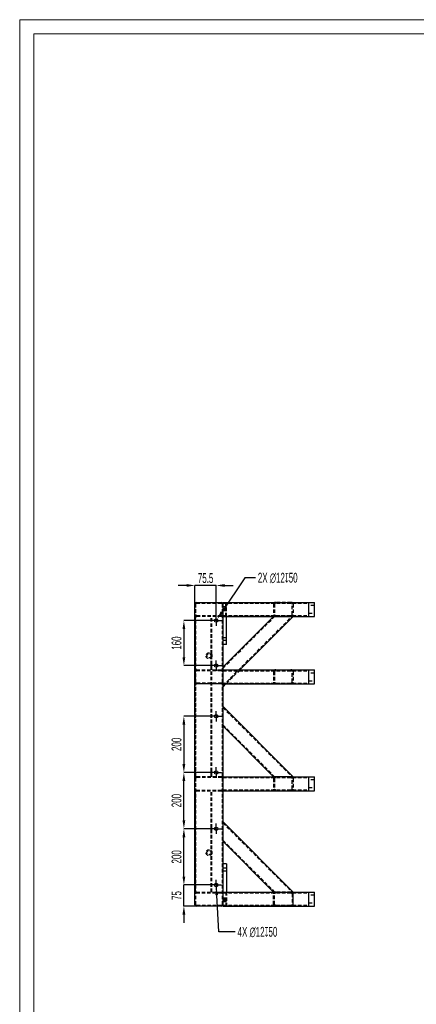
# Model space of a CAD drawing. Header units: millimetres. Extents: x -17 to 841, y -9 to 594.
# Tile 5 of 15: x 0 to 141, y 244 to 594. Entities that reach past the tile are written whole.
import ezdxf

# ---------------------------------------------------------------- set-up
doc = ezdxf.new("R2010")
doc.units = ezdxf.units.MM
doc.header["$PDSIZE"] = -1
doc.linetypes.add('CENTERX2', pattern=[20.32, 12.7, -2.54, 2.54, -2.54])
doc.linetypes.add('HIDDEN', pattern=[1.905, 1.27, -0.635])
for name, color, linetype in [('COTES', 1, 'Continuous'), ('TRAIT-MIXTES', 3, 'CENTERX2'), ('TRAIT-TIRET', 2, 'HIDDEN')]:
    doc.layers.add(name, color=color, linetype=linetype)
doc.layers.add('TRAIT-FORT', color=4, linetype='Continuous', lineweight=25)
doc.styles.add('SLDTEXTSTYLE1', font='TXT', dxfattribs={"width": 0.605})
doc.dimstyles.new('SLDDIMSTYLE0', dxfattribs={"dimtxt": 3.5, "dimasz": 3, "dimexe": 0, "dimexo": 0.0625, "dimgap": 0.875, "dimtad": 1, "dimlfac": 10, "dimrnd": 1e-09, "dimzin": 12, "dimdsep": 46, "dimtxsty": 'SLDTEXTSTYLE1', "dimsah": 1, "dimcen": 0.09, "dimadec": 0, "dimazin": 3, "dimtfac": 1, "dimtofl": 0, "dimtmove": 0, "dimatfit": 3, "dimfxl": 1, "dimfrac": 2, "dimtolj": 1, "dimtzin": 12, "dimarcsym": 0})
doc.dimstyles.new('SLDDIMSTYLE1', dxfattribs={"dimtxt": 3.5, "dimasz": 3, "dimexe": 0, "dimexo": 0.0625, "dimgap": 0.875, "dimtad": 1, "dimlfac": 10, "dimrnd": 1e-09, "dimzin": 12, "dimdsep": 46, "dimtxsty": 'SLDTEXTSTYLE1', "dimsah": 1, "dimcen": 0.09, "dimadec": 0, "dimazin": 3, "dimtfac": 1, "dimtmove": 0, "dimatfit": 0, "dimfxl": 1, "dimfrac": 2, "dimtolj": 1, "dimtzin": 12, "dimarcsym": 0})
doc.dimstyles.new('SLDDIMSTYLE2', dxfattribs={"dimtxt": 3.5, "dimasz": 3, "dimexe": 0, "dimexo": 0.0625, "dimgap": 0.875, "dimtad": 0, "dimtih": 1, "dimtoh": 1, "dimlfac": 10, "dimrnd": 1e-09, "dimzin": 12, "dimdsep": 46, "dimtxsty": 'SLDTEXTSTYLE1', "dimsah": 1, "dimcen": 0, "dimadec": 0, "dimazin": 3, "dimtfac": 1, "dimtofl": 0, "dimtmove": 0, "dimatfit": 3, "dimfxl": 1, "dimfrac": 2, "dimtolj": 1, "dimtzin": 12, "dimarcsym": 0})

# ---------------------------------------------------------------- blocks, each defined once
blk = doc.blocks.new('_D_76')
at = {"layer": 'COTES', "color": 0, "lineweight": -2, "transparency": 16777216}
for p, q in [((68.04, 380.34), (58.45, 380.34)), ((58.45, 377.34), (58.45, 367.34)), ((68.04, 364.34), (58.45, 364.34))]:
    blk.add_line(p, q, dxfattribs=at)
at = {"layer": 'COTES', "color": 0, "transparency": 16777216}
for points in [[(57.95, 377.34), (58.95, 377.34), (58.45, 380.34)], [(57.95, 367.34), (58.95, 367.34), (58.45, 364.34)]]:
    blk.add_solid(points, dxfattribs=at)
at = {"layer": 'Defpoints', "color": 0, "transparency": 16777216}
for p in [(68.1, 380.34), (58.45, 364.34), (68.1, 364.34)]:
    blk.add_point(p, dxfattribs=at)
at = {"layer": 'COTES', "color": 0, "transparency": 16777216, "insert": (54.07, 372.34), "char_height": 3.5, "attachment_point": 2, "rotation": 90, "style": 'SLDTEXTSTYLE1'}
blk.add_mtext('\\A1;160', dxfattribs=at)
blk = doc.blocks.new('_D_77')
at = {"layer": 'COTES', "color": 0, "lineweight": -2, "transparency": 16777216}
for p, q in [((68.04, 326.34), (58.45, 326.34)), ((58.45, 309.34), (58.45, 323.34)), ((68.04, 306.34), (58.45, 306.34))]:
    blk.add_line(p, q, dxfattribs=at)
at = {"layer": 'COTES', "color": 0, "transparency": 16777216}
for points in [[(57.95, 323.34), (58.95, 323.34), (58.45, 326.34)], [(57.95, 309.34), (58.95, 309.34), (58.45, 306.34)]]:
    blk.add_solid(points, dxfattribs=at)
at = {"layer": 'Defpoints', "color": 0, "transparency": 16777216}
for p in [(58.45, 326.34), (68.1, 326.34), (68.1, 306.34)]:
    blk.add_point(p, dxfattribs=at)
at = {"layer": 'COTES', "color": 0, "transparency": 16777216, "insert": (54.07, 316.34), "char_height": 3.5, "attachment_point": 2, "rotation": 90, "style": 'SLDTEXTSTYLE1'}
blk.add_mtext('\\A1;200', dxfattribs=at)
blk = doc.blocks.new('_D_78')
at = {"layer": 'COTES', "color": 0, "lineweight": -2, "transparency": 16777216}
for p, q in [((68.04, 346.34), (58.45, 346.34)), ((58.45, 343.34), (58.45, 329.34)), ((68.04, 326.34), (58.45, 326.34))]:
    blk.add_line(p, q, dxfattribs=at)
at = {"layer": 'COTES', "color": 0, "transparency": 16777216}
for points in [[(57.95, 343.34), (58.95, 343.34), (58.45, 346.34)], [(57.95, 329.34), (58.95, 329.34), (58.45, 326.34)]]:
    blk.add_solid(points, dxfattribs=at)
at = {"layer": 'Defpoints', "color": 0, "transparency": 16777216}
for p in [(68.1, 346.34), (58.45, 326.34), (68.1, 326.34)]:
    blk.add_point(p, dxfattribs=at)
at = {"layer": 'COTES', "color": 0, "transparency": 16777216, "insert": (54.07, 336.34), "char_height": 3.5, "attachment_point": 2, "rotation": 90, "style": 'SLDTEXTSTYLE1'}
blk.add_mtext('\\A1;200', dxfattribs=at)
blk = doc.blocks.new('_D_79')
at = {"layer": 'COTES', "color": 0, "lineweight": -2, "transparency": 16777216}
for p, q in [((68.04, 306.34), (58.45, 306.34)), ((58.45, 289.34), (58.45, 303.34)), ((68.04, 286.34), (58.45, 286.34))]:
    blk.add_line(p, q, dxfattribs=at)
at = {"layer": 'COTES', "color": 0, "transparency": 16777216}
for points in [[(57.95, 303.34), (58.95, 303.34), (58.45, 306.34)], [(57.95, 289.34), (58.95, 289.34), (58.45, 286.34)]]:
    blk.add_solid(points, dxfattribs=at)
at = {"layer": 'Defpoints', "color": 0, "transparency": 16777216}
for p in [(58.45, 306.34), (68.1, 306.34), (68.1, 286.34)]:
    blk.add_point(p, dxfattribs=at)
at = {"layer": 'COTES', "color": 0, "transparency": 16777216, "insert": (54.07, 296.34), "char_height": 3.5, "attachment_point": 2, "rotation": 90, "style": 'SLDTEXTSTYLE1'}
blk.add_mtext('\\A1;200', dxfattribs=at)
blk = doc.blocks.new('_D_80')
at = {"layer": 'COTES', "color": 0, "lineweight": -2, "transparency": 16777216}
for p, q in [((58.45, 289.34), (58.45, 292.34)), ((68.04, 286.34), (58.45, 286.34)), ((58.45, 278.84), (58.45, 286.34)), ((62.84, 278.84), (58.45, 278.84)), ((58.45, 275.84), (58.45, 272.84))]:
    blk.add_line(p, q, dxfattribs=at)
at = {"layer": 'COTES', "color": 0, "transparency": 16777216}
for points in [[(57.95, 289.34), (58.95, 289.34), (58.45, 286.34)], [(57.95, 275.84), (58.95, 275.84), (58.45, 278.84)]]:
    blk.add_solid(points, dxfattribs=at)
at = {"layer": 'Defpoints', "color": 0, "transparency": 16777216}
for p in [(58.45, 286.34), (68.1, 286.34), (62.9, 278.84)]:
    blk.add_point(p, dxfattribs=at)
at = {"layer": 'COTES', "color": 0, "transparency": 16777216, "insert": (54.07, 282.59), "char_height": 3.5, "attachment_point": 2, "rotation": 90, "style": 'SLDTEXTSTYLE1'}
blk.add_mtext('\\A1;75', dxfattribs=at)
blk = doc.blocks.new('_D_81')
at = {"layer": 'COTES', "color": 0, "lineweight": -2, "transparency": 16777216}
for p, q in [((59.4, 392.84), (56.4, 392.84)), ((62.4, 386.4), (62.4, 392.84)), ((69.95, 392.84), (62.4, 392.84)), ((69.95, 382.25), (69.95, 392.84)), ((72.95, 392.84), (75.95, 392.84))]:
    blk.add_line(p, q, dxfattribs=at)
at = {"layer": 'COTES', "color": 0, "transparency": 16777216}
for points in [[(59.4, 393.34), (59.4, 392.34), (62.4, 392.84)], [(72.95, 393.34), (72.95, 392.34), (69.95, 392.84)]]:
    blk.add_solid(points, dxfattribs=at)
at = {"layer": 'Defpoints', "color": 0, "transparency": 16777216}
for p in [(62.4, 392.84), (62.4, 386.34), (69.95, 382.19)]:
    blk.add_point(p, dxfattribs=at)
at = {"layer": 'COTES', "color": 0, "transparency": 16777216, "insert": (66.18, 397.21), "char_height": 3.5, "attachment_point": 2, "style": 'SLDTEXTSTYLE1'}
blk.add_mtext('\\A1;75.5', dxfattribs=at)
blk = doc.blocks.new('_D_82')
at = {"layer": 'COTES', "color": 0, "lineweight": -2, "transparency": 16777216}
for p, q in [((80.11, 395.56), (71.95, 383.33)), ((83.92, 395.56), (80.11, 395.56))]:
    blk.add_line(p, q, dxfattribs=at)
at = {"layer": 'COTES', "color": 0, "transparency": 16777216}
blk.add_solid([(71.53, 383.61), (72.37, 383.05), (70.29, 380.83)], dxfattribs=at)
at = {"layer": 'Defpoints', "color": 0, "transparency": 16777216}
for p in [(69.62, 379.84), (70.29, 380.83)]:
    blk.add_point(p, dxfattribs=at)
at = {"layer": 'COTES', "color": 0, "transparency": 16777216, "insert": (84.79, 397.34), "char_height": 3.5, "attachment_point": 1, "style": 'SLDTEXTSTYLE1'}
blk.add_mtext('\\A1;2X ∅12{\\fGDT;x}50', dxfattribs=at)
blk = doc.blocks.new('_D_83')
at = {"layer": 'COTES', "color": 0, "lineweight": -2, "transparency": 16777216}
for p, q in [((70.9, 269.66), (70.16, 282.74)), ((76.7, 269.66), (70.9, 269.66))]:
    blk.add_line(p, q, dxfattribs=at)
at = {"layer": 'COTES', "color": 0, "transparency": 16777216}
blk.add_solid([(70.65, 282.77), (69.66, 282.71), (69.99, 285.74)], dxfattribs=at)
at = {"layer": 'Defpoints', "color": 0, "transparency": 16777216}
for p in [(69.92, 286.93), (69.99, 285.74)]:
    blk.add_point(p, dxfattribs=at)
at = {"layer": 'COTES', "color": 0, "transparency": 16777216, "insert": (77.58, 271.44), "char_height": 3.5, "attachment_point": 1, "style": 'SLDTEXTSTYLE1'}
blk.add_mtext('\\A1;4X ∅12{\\fGDT;x}50', dxfattribs=at)
blk = doc.blocks.new('SW_CENTERMARKSYMBOL_26')
at = {"layer": 'TRAIT-MIXTES', "color": 0}
for p, q in [((-1.25, 0), (-1.85, 0)), ((0, 0), (-1.25, 0)), ((0, 1.25), (0, 1.85)), ((0, 0), (0, 1.25)), ((0, 0), (0, -1.25)), ((0, 0), (1.25, 0)), ((1.25, 0), (1.85, 0)), ((0, -1.25), (0, -1.85))]:
    blk.add_line(p, q, dxfattribs=at)
blk = doc.blocks.new('SW_CENTERMARKSYMBOL_27')
at = {"layer": 'TRAIT-MIXTES', "color": 0}
for p, q in [((-1.25, 0), (-1.85, 0)), ((0, 0), (-1.25, 0)), ((0, 1.25), (0, 1.85)), ((0, 0), (0, 1.25)), ((0, 0), (0, -1.25)), ((0, 0), (1.25, 0)), ((1.25, 0), (1.85, 0)), ((0, -1.25), (0, -1.85))]:
    blk.add_line(p, q, dxfattribs=at)
blk = doc.blocks.new('SW_CENTERMARKSYMBOL_28')
at = {"layer": 'TRAIT-MIXTES', "color": 0}
for p, q in [((-1.25, 0), (-1.85, 0)), ((0, 0), (-1.25, 0)), ((0, 1.25), (0, 1.85)), ((0, 0), (0, 1.25)), ((0, 0), (0, -1.25)), ((0, 0), (1.25, 0)), ((1.25, 0), (1.85, 0)), ((0, -1.25), (0, -1.85))]:
    blk.add_line(p, q, dxfattribs=at)
blk = doc.blocks.new('SW_CENTERMARKSYMBOL_29')
at = {"layer": 'TRAIT-MIXTES', "color": 0}
for p, q in [((-1.25, 0), (-1.85, 0)), ((0, 0), (-1.25, 0)), ((0, 1.25), (0, 1.85)), ((0, 0), (0, 1.25)), ((0, 0), (0, -1.25)), ((0, 0), (1.25, 0)), ((1.25, 0), (1.85, 0)), ((0, -1.25), (0, -1.85))]:
    blk.add_line(p, q, dxfattribs=at)
blk = doc.blocks.new('SW_CENTERMARKSYMBOL_30')
at = {"layer": 'TRAIT-MIXTES', "color": 0}
for p, q in [((-1.25, 0), (-1.85, 0)), ((0, 0), (-1.25, 0)), ((0, 1.25), (0, 1.85)), ((0, 0), (0, 1.25)), ((0, 0), (0, -1.25)), ((0, 0), (1.25, 0)), ((1.25, 0), (1.85, 0)), ((0, -1.25), (0, -1.85))]:
    blk.add_line(p, q, dxfattribs=at)
blk = doc.blocks.new('SW_CENTERMARKSYMBOL_31')
at = {"layer": 'TRAIT-MIXTES', "color": 0}
for p, q in [((-1.25, 0), (-1.85, 0)), ((0, 0), (-1.25, 0)), ((0, 1.25), (0, 1.85)), ((0, 0), (0, 1.25)), ((0, 0), (0, -1.25)), ((0, 0), (1.25, 0)), ((1.25, 0), (1.85, 0)), ((0, -1.25), (0, -1.85))]:
    blk.add_line(p, q, dxfattribs=at)

msp = doc.modelspace()

# ---------------------------------------------------------------- linework, layer by layer
at = {"lineweight": 18}
for p, q in [((841, 594), (0, 594)), ((0, 594), (0, 0)), ((5, 589), (5, 5)), ((836, 589), (5, 589))]:
    msp.add_line(p, q, dxfattribs=at)
at = {"layer": 'TRAIT-FORT', "lineweight": 25}
for p, q in [((62.402518, 358.335432), (62.402518, 386.335432)), ((62.902518, 386.835432), (71.902518, 386.835432)), ((72.402518, 386.835432), (102.902518, 386.835432)), ((72.402518, 386.335432), (72.402518, 386.835432)), ((72.402518, 382.335632), (72.402518, 386.335432)), ((102.902518, 386.835532), (104.902518, 386.835532)), ((102.902518, 381.835532), (102.902518, 386.835532)), ((104.902518, 381.835532), (104.902518, 386.835532)), ((72.402518, 381.835632), (72.402518, 382.335632)), ((72.402518, 381.835632), (102.902518, 381.835632)), ((72.402518, 363.9067), (90.33145, 381.835632)), ((72.402518, 362.835432), (72.402518, 381.835632)), ((90.33125, 381.835432), (72.402518, 381.835432)), ((73.602518, 371.835432), (73.602518, 381.835432)), ((97.402518, 381.835632), (78.402318, 362.835432)), ((102.902518, 381.835532), (104.902518, 381.835532)), ((73.602518, 371.835432), (72.402518, 371.835432)), ((72.402518, 362.835432), (102.902518, 362.835432)), ((72.402518, 362.335432), (72.402518, 362.835432)), ((72.402518, 358.335632), (72.402518, 362.335432)), ((102.902518, 362.835532), (104.902518, 362.835532)), ((102.902518, 357.835532), (102.902518, 362.835532)), ((104.902518, 357.835532), (104.902518, 362.835532)), ((62.402518, 279.335432), (62.402518, 358.335432)), ((71.902518, 357.835432), (62.902518, 357.835432)), ((72.402518, 357.835632), (72.402518, 358.335632)), ((72.402518, 357.835632), (102.902518, 357.835632)), ((73.402518, 357.835632), (72.402518, 356.835632)), ((72.402518, 349.82085), (72.402518, 357.835632)), ((102.902518, 357.835532), (104.902518, 357.835532)), ((72.402518, 349.835232), (97.402518, 324.835232)), ((72.402518, 348.986704), (72.402518, 349.82085)), ((72.402518, 343.612692), (72.402518, 348.986704)), ((72.402518, 342.778546), (72.402518, 343.612692)), ((72.402518, 324.835232), (72.402518, 342.778546)), ((90.33145, 324.835232), (72.402518, 342.764164)), ((72.402518, 324.835232), (90.345832, 324.835232)), ((72.402518, 324.335232), (72.402518, 324.835232)), ((72.402518, 320.335432), (72.402518, 324.335232)), ((91.179978, 324.835232), (90.345832, 324.835232)), ((96.55399, 324.835232), (91.179978, 324.835232)), ((97.388136, 324.835232), (96.55399, 324.835232)), ((97.388136, 324.835232), (102.902518, 324.835232)), ((102.902518, 319.835332), (102.902518, 324.835332)), ((102.902518, 324.835332), (104.902518, 324.835332)), ((104.902518, 319.835332), (104.902518, 324.835332)), ((72.402518, 319.835432), (72.402518, 320.335432)), ((72.402518, 319.835432), (102.902518, 319.835432)), ((72.402518, 279.335432), (72.402518, 319.835432)), ((102.902518, 319.835332), (104.902518, 319.835332)), ((72.402518, 308.835232), (97.402518, 283.835232)), ((90.33125, 283.835432), (72.402518, 301.764164)), ((73.602518, 293.835432), (72.402518, 293.835432)), ((73.602518, 293.835432), (73.602518, 283.835432)), ((72.402518, 283.835432), (96.55399, 283.835432)), ((97.388189, 283.835232), (96.55399, 283.835232)), ((97.388189, 283.835232), (102.902518, 283.835232)), ((102.902518, 278.835332), (102.902518, 283.835332)), ((102.902518, 283.835332), (104.902518, 283.835332)), ((104.902518, 278.835332), (104.902518, 283.835332)), ((97.402518, 279.445432), (97.402518, 283.235432)), ((71.902518, 278.835432), (62.902518, 278.835432)), ((72.402518, 278.845432), (72.402518, 279.335432)), ((72.402518, 278.835432), (72.402518, 278.845432)), ((96.55399, 278.845432), (72.402518, 278.845432)), ((72.402518, 278.835432), (102.902518, 278.835432)), ((102.902518, 278.835332), (104.902518, 278.835332))]:
    msp.add_line(p, q, dxfattribs=at)
for centre in [(69.952518, 380.335432), (69.952518, 364.335432), (69.952518, 346.335432), (69.952518, 326.335432), (69.952518, 306.335432), (69.952518, 286.335432)]:
    msp.add_circle(centre, 0.6, dxfattribs=at)
for centre, start, end in [((62.902518, 386.335432), 90, 180), ((71.902518, 386.335432), 0, 90), ((62.902518, 358.335432), 180, 270), ((71.902518, 358.335432), 270, 0), ((62.902518, 279.335432), 180, 270), ((71.902518, 279.335432), 270, 0)]:
    msp.add_arc(centre, 0.5, start, end, dxfattribs=at)
for centre, major_axis, start_param, end_param in [((96.55399, 283.235432), (-0.848528, 0), 3.1415926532, 4.7123889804), ((96.55399, 279.445432), (0.848528, 0), 4.7123889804, 6.2831853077)]:
    msp.add_ellipse(centre, major_axis=major_axis, ratio=0.7071067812, start_param=start_param, end_param=end_param, dxfattribs=at)
at = {"layer": 'TRAIT-TIRET'}
for p, q in [((62.652518, 358.335432), (62.652518, 386.335432)), ((62.902518, 386.585432), (71.902518, 386.585432)), ((69.352518, 386.835432), (69.352518, 386.585432)), ((70.552518, 386.585432), (70.552518, 386.835432)), ((72.152518, 358.335432), (72.152518, 386.335432)), ((72.402518, 386.825632), (96.55399, 386.825632)), ((72.402518, 386.825432), (91.179978, 386.825432)), ((72.402518, 386.535432), (102.902518, 386.535432)), ((72.402518, 386.525632), (96.55399, 386.525632)), ((72.402518, 386.525432), (91.179978, 386.525432)), ((73.602518, 385.260432), (72.402518, 385.260432)), ((73.402518, 381.835432), (73.402518, 386.835432)), ((73.602518, 381.835432), (73.602518, 386.835432)), ((90.33145, 386.235432), (90.33145, 382.445432)), ((90.755714, 386.235432), (90.755714, 382.445432)), ((96.55399, 386.825432), (91.179978, 386.825432)), ((96.55399, 386.525432), (91.179978, 386.525432)), ((96.978254, 382.445432), (96.978254, 386.235432)), ((97.402518, 386.235432), (97.402518, 382.445432)), ((104.902518, 385.685532), (102.902518, 385.685532)), ((62.802518, 381.835432), (62.402518, 381.835432)), ((62.602518, 362.835432), (62.602518, 381.835432)), ((62.902518, 381.835432), (62.802518, 381.835432)), ((71.902518, 382.085432), (62.902518, 382.085432)), ((71.902518, 381.835432), (62.902518, 381.835432)), ((68.202518, 362.835432), (68.202518, 381.835432)), ((68.402518, 362.835432), (68.402518, 381.835432)), ((69.352518, 382.085432), (69.352518, 381.835432)), ((70.552518, 381.835432), (70.552518, 382.085432)), ((71.902518, 381.835432), (72.402518, 381.835432)), ((73.402518, 384.685432), (72.402518, 384.685432)), ((72.402518, 384.410432), (73.602518, 384.410432)), ((72.402518, 383.985432), (73.402518, 383.985432)), ((72.402518, 382.145432), (91.179978, 382.145432)), ((72.402518, 382.135632), (102.902518, 382.135632)), ((72.402518, 382.135432), (91.179978, 382.135432)), ((91.179978, 381.845432), (72.402518, 381.845432)), ((72.402518, 363.482436), (90.755714, 381.835632)), ((72.402518, 357.259896), (96.978254, 381.835632)), ((91.179978, 381.835432), (90.33125, 381.835432)), ((90.33145, 382.435632), (90.33145, 382.445432)), ((90.33145, 382.435632), (90.33145, 382.435432)), ((90.755714, 382.435632), (90.755714, 382.445432)), ((90.755714, 382.435632), (90.755714, 382.435432)), ((91.179978, 382.145432), (96.55399, 382.145432)), ((91.179978, 382.135432), (96.55399, 382.135432)), ((96.55399, 381.845432), (91.179978, 381.845432)), ((96.55399, 381.835432), (91.179978, 381.835432)), ((96.978254, 382.445432), (96.978254, 382.435632)), ((96.978254, 382.435432), (96.978254, 382.435632)), ((97.402518, 382.435632), (97.402518, 382.445432)), ((97.402518, 382.435632), (97.402518, 382.435432)), ((102.902518, 382.985532), (104.902518, 382.985532)), ((73.602518, 374.260432), (72.402518, 374.260432)), ((72.402518, 373.410432), (73.602518, 373.410432)), ((62.802518, 362.835432), (62.402518, 362.835432)), ((62.602518, 324.835432), (62.602518, 362.835432)), ((62.902518, 362.835432), (62.802518, 362.835432)), ((62.902518, 362.835432), (71.902518, 362.835432)), ((62.902518, 362.585432), (71.902518, 362.585432)), ((68.202518, 324.835432), (68.202518, 362.835432)), ((68.402518, 324.835432), (68.402518, 362.835432)), ((69.352518, 362.835432), (69.352518, 362.585432)), ((70.552518, 362.585432), (70.552518, 362.835432)), ((72.402518, 362.835432), (71.902518, 362.835432)), ((72.402518, 362.535432), (102.902518, 362.535432)), ((78.402318, 362.835432), (73.402518, 357.835632)), ((90.33145, 362.235432), (90.33145, 358.445432)), ((90.755714, 362.235432), (90.755714, 358.445432)), ((96.978254, 358.445432), (96.978254, 362.235432)), ((97.402518, 362.235432), (97.402518, 358.445432)), ((104.902518, 361.685532), (102.902518, 361.685532)), ((62.652518, 279.335432), (62.652518, 358.335432)), ((71.902518, 358.085432), (62.902518, 358.085432)), ((69.352518, 358.085432), (69.352518, 357.835432)), ((70.552518, 357.835432), (70.552518, 358.085432)), ((72.152518, 279.335432), (72.152518, 358.335432)), ((72.402518, 358.145432), (91.179978, 358.145432)), ((72.402518, 358.135632), (102.902518, 358.135632)), ((91.179978, 357.845432), (72.402518, 357.845432)), ((91.179978, 358.145432), (96.55399, 358.145432)), ((96.55399, 357.845432), (91.179978, 357.845432)), ((102.902518, 358.985532), (104.902518, 358.985532)), ((72.402518, 349.410968), (96.978254, 324.835232)), ((72.402518, 343.188428), (90.755714, 324.835232)), ((62.802518, 324.835432), (62.402518, 324.835432)), ((62.902518, 324.835432), (62.802518, 324.835432)), ((71.902518, 324.835432), (62.902518, 324.835432)), ((71.902518, 324.585432), (62.902518, 324.585432)), ((72.402518, 324.835432), (71.902518, 324.835432)), ((72.402518, 324.825432), (91.179978, 324.825432)), ((72.402518, 324.535232), (102.902518, 324.535232)), ((72.402518, 324.525432), (91.179978, 324.525432)), ((90.33145, 324.225432), (90.33145, 320.435432)), ((90.755714, 324.225432), (90.755714, 320.435432)), ((96.55399, 324.825432), (91.179978, 324.825432)), ((96.55399, 324.525432), (91.179978, 324.525432)), ((96.978254, 320.435432), (96.978254, 324.225432)), ((97.402518, 324.225432), (97.402518, 320.435432)), ((104.902518, 323.685332), (102.902518, 323.685332)), ((62.802518, 319.835432), (62.402518, 319.835432)), ((62.602518, 283.835432), (62.602518, 319.835432)), ((62.902518, 319.835432), (62.802518, 319.835432)), ((62.902518, 320.085432), (71.902518, 320.085432)), ((62.902518, 319.835432), (71.902518, 319.835432)), ((68.202518, 283.835432), (68.202518, 319.835432)), ((68.402518, 283.835432), (68.402518, 319.835432)), ((71.902518, 319.835432), (72.402518, 319.835432)), ((72.402518, 320.135432), (102.902518, 320.135432)), ((102.902518, 320.985332), (104.902518, 320.985332)), ((72.402518, 308.410968), (96.978254, 283.835232)), ((72.402518, 302.188428), (90.755714, 283.835232)), ((72.402518, 292.260432), (72.152518, 292.260432)), ((72.152518, 291.410432), (72.402518, 291.410432)), ((73.602518, 292.260432), (72.402518, 292.260432)), ((72.402518, 291.410432), (73.602518, 291.410432)), ((62.802518, 283.835432), (62.402518, 283.835432)), ((62.902518, 283.835432), (62.802518, 283.835432)), ((62.902518, 283.835432), (71.902518, 283.835432)), ((62.902518, 283.585432), (71.902518, 283.585432)), ((72.402518, 283.835432), (71.902518, 283.835432)), ((72.402518, 283.835232), (90.345779, 283.835232)), ((73.402518, 283.835432), (73.402518, 278.835432)), ((73.602518, 283.835432), (73.602518, 278.835432)), ((90.33145, 283.835232), (90.33125, 283.835432)), ((91.179978, 283.835232), (90.345779, 283.835232)), ((96.55399, 283.835232), (91.179978, 283.835232)), ((72.402518, 281.260432), (72.152518, 281.260432)), ((72.152518, 280.410432), (72.402518, 280.410432)), ((72.402518, 283.535432), (96.55399, 283.535432)), ((72.402518, 283.535232), (102.902518, 283.535232)), ((73.402518, 281.685432), (72.402518, 281.685432)), ((73.602518, 281.260432), (72.402518, 281.260432)), ((72.402518, 280.985432), (73.402518, 280.985432)), ((72.402518, 280.410432), (73.602518, 280.410432)), ((90.33145, 279.445432), (90.33145, 283.235432)), ((90.755714, 279.445432), (90.755714, 283.235432)), ((96.978254, 283.235432), (96.978254, 279.445432)), ((104.902518, 282.685332), (102.902518, 282.685332)), ((71.902518, 279.085432), (62.902518, 279.085432)), ((72.402518, 279.145432), (96.55399, 279.145432)), ((72.402518, 279.145232), (91.179978, 279.145232)), ((72.402518, 279.135432), (102.902518, 279.135432)), ((91.179978, 278.845232), (72.402518, 278.845232)), ((90.33145, 279.445432), (90.33145, 279.445232)), ((90.755714, 279.445432), (90.755714, 279.445232)), ((91.179978, 279.145232), (96.55399, 279.145232)), ((96.55399, 278.845232), (91.179978, 278.845232)), ((96.978254, 279.445232), (96.978254, 279.445432)), ((97.402518, 279.445432), (97.402518, 279.445232)), ((102.902518, 279.985332), (104.902518, 279.985332))]:
    msp.add_line(p, q, dxfattribs=at)
at = {"layer": 'TRAIT-TIRET', "flags": 128}
for points in [[(97.402518, 386.235432), (97.389627, 386.339621), (97.351345, 386.440644), (97.288837, 386.535432), (97.204, 386.621105), (97.099413, 386.695059), (96.978254, 386.755047), (96.844203, 386.799248), (96.701335, 386.826317), (96.55399, 386.835432)], [(97.402518, 386.225432), (97.389627, 386.329621), (97.351345, 386.430644), (97.288837, 386.525432), (97.204, 386.611105), (97.099413, 386.685059), (96.978254, 386.745047), (96.844203, 386.789248), (96.701335, 386.816317), (96.55399, 386.825432)], [(97.402518, 362.235432), (97.389627, 362.339621), (97.351345, 362.440644), (97.288837, 362.535432), (97.204, 362.621105), (97.099413, 362.695059), (96.978254, 362.755047), (96.844203, 362.799248), (96.701335, 362.826317), (96.55399, 362.835432)], [(97.402518, 283.235232), (97.389627, 283.339421), (97.351345, 283.440444), (97.288837, 283.535232), (97.204, 283.620905), (97.099413, 283.694859), (96.978254, 283.754847), (96.844203, 283.799048), (96.701335, 283.826117), (96.55399, 283.835232)]]:
    msp.add_lwpolyline(points, dxfattribs=at)
at = {"layer": 'TRAIT-TIRET'}
for centre, radius in [((67.402518, 367.835432), 1.05), ((67.402518, 367.835432), 0.75), ((67.402518, 297.835432), 1.05), ((67.402518, 297.835432), 0.75)]:
    msp.add_circle(centre, radius, dxfattribs=at)
for centre, radius, start, end in [((62.902518, 386.335432), 0.25, 90, 180), ((71.902518, 386.335432), 0.25, 360, 90), ((96.607023, 386.160432), 0.378731, 11.42175366, 98.04946698), ((62.902518, 382.335432), 0.5, 180, 270), ((62.902518, 382.335432), 0.25, 180, 270), ((71.902518, 382.335432), 0.5, 270, 0), ((71.902518, 382.335432), 0.25, 270, 0), ((62.902518, 362.335432), 0.5, 90, 180), ((62.902518, 362.335432), 0.25, 90, 180), ((71.902518, 362.335432), 0.5, 360, 90), ((71.902518, 362.335432), 0.25, 0, 90), ((96.607023, 362.160432), 0.378731, 11.42175366, 98.04946698), ((62.902518, 358.335432), 0.25, 180, 270), ((71.902518, 358.335432), 0.25, 270, 0), ((62.902518, 324.335432), 0.5, 90, 180), ((62.902518, 324.335432), 0.25, 90, 180), ((71.902518, 324.335432), 0.5, 0, 90), ((71.902518, 324.335432), 0.25, 0, 90), ((62.902518, 320.335432), 0.5, 180, 270), ((62.902518, 320.335432), 0.25, 180, 270), ((71.902518, 320.335432), 0.25, 270, 0), ((71.902518, 320.335432), 0.5, 270, 0), ((62.902518, 283.335432), 0.5, 90, 180), ((62.902518, 283.335432), 0.25, 90, 180), ((71.902518, 283.335432), 0.5, 0, 90), ((71.902518, 283.335432), 0.25, 0, 90), ((96.607023, 283.160232), 0.378731, 11.42175366, 98.04946698), ((62.902518, 279.335432), 0.25, 180, 270), ((71.902518, 279.335432), 0.25, 270, 0)]:
    msp.add_arc(centre, radius, start, end, dxfattribs=at)
for centre, major_axis, start_param, end_param in [((91.179978, 386.235432), (-0.848528, 0), 4.7123889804, 6.2831853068), ((91.179978, 386.225632), (0.848528, 0), 1.5707963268, 3.1415926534), ((91.179978, 386.225432), (-0.848528, 0), 4.7123889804, 6.2831853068), ((91.179978, 386.235432), (0.424264, 0), 1.5707963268, 3.1415926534), ((91.179978, 386.225632), (0.424264, 0), 1.5707963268, 3.1415926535), ((91.179978, 386.225432), (0.424264, 0), 1.5707963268, 3.1415926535), ((96.55399, 386.225632), (-0.848528, 0), 3.1415926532, 4.7123889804), ((96.55399, 386.225632), (0.424264, 0), 0.0000000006, 1.5707963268), ((96.55399, 386.225432), (0.424264, 0), 0.0000000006, 1.5707963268), ((91.179978, 382.445432), (0.848528, 0), 3.1415926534, 4.7123889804), ((91.179978, 382.435632), (-0.848528, 0), 0.0000000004, 1.5707963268), ((91.179978, 382.435432), (0.848528, 0), 3.1415926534, 4.7123889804), ((91.179978, 382.445432), (0.424264, 0), 3.1415926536, 4.7123889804), ((91.179978, 382.435632), (0.424264, 0), 3.1415926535, 4.7123889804), ((91.179978, 382.435432), (0.424264, 0), 3.1415926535, 4.7123889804), ((96.55399, 382.445432), (-0.848528, 0), 1.5707963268, 3.1415926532), ((96.55399, 382.445432), (0.424264, 0), 4.7123889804, 6.2831853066), ((96.55399, 382.435632), (0.848528, 0), 4.7123889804, 6.2831853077), ((96.55399, 382.435632), (0.424264, 0), 4.7123889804, 6.2831853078), ((96.55399, 382.435432), (0.424264, 0), 4.7123889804, 6.2831853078), ((96.55399, 382.435432), (-0.848528, 0), 2.7726226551, 3.1415926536), ((91.179978, 362.235432), (-0.848528, 0), 4.7123889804, 6.2831853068), ((91.179978, 362.235432), (0.424264, 0), 1.5707963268, 3.1415926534), ((91.179978, 358.445432), (0.848528, 0), 3.1415926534, 4.7123889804), ((91.179978, 358.445432), (0.424264, 0), 3.1415926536, 4.7123889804), ((96.55399, 358.445432), (-0.848528, 0), 1.5707963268, 3.1415926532), ((96.55399, 358.445432), (0.424264, 0), 4.7123889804, 6.2831853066), ((91.179978, 324.225432), (-0.848528, 0), 4.7123889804, 6.2831853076), ((91.179978, 324.225432), (0.424264, 0), 1.5707963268, 3.1415926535), ((96.55399, 324.225432), (0.848528, 0), 0.0000000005, 1.5707963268), ((96.55399, 324.225432), (0.424264, 0), 0.0000000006, 1.5707963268), ((91.179978, 320.435432), (0.848528, 0), 3.1415926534, 4.7123889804), ((91.179978, 320.435432), (0.424264, 0), 3.1415926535, 4.7123889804), ((96.55399, 320.435432), (-0.848528, 0), 1.5707963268, 3.1415926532), ((96.55399, 320.435432), (0.424264, 0), 4.7123889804, 6.2831853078), ((91.179978, 283.235432), (0.848528, 0), 1.5707963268, 3.1415926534), ((91.179978, 283.235232), (-0.848528, 0), 4.7123889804, 6.2831853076), ((91.179978, 283.235432), (0.424264, 0), 1.5707963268, 3.1415926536), ((91.179978, 283.235232), (0.424264, 0), 1.5707963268, 3.1415926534), ((96.55399, 283.235432), (0.424264, 0), 0.0000000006, 1.5707963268), ((91.179978, 279.445432), (-0.848528, 0), 0.0000000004, 1.5707963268), ((91.179978, 279.445232), (0.848528, 0), 3.1415926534, 4.7123889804), ((91.179978, 279.445432), (0.424264, 0), 3.1415926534, 4.7123889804), ((91.179978, 279.445232), (0.424264, 0), 3.1415926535, 4.7123889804), ((96.55399, 279.445432), (0.424264, 0), 4.7123889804, 6.2831853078), ((96.55399, 279.445232), (0.424264, 0), 4.7123889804, 6.2831853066), ((96.55399, 279.445232), (-0.848528, 0), 2.7726226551, 3.1415926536)]:
    msp.add_ellipse(centre, major_axis=major_axis, ratio=0.7071067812, start_param=start_param, end_param=end_param, dxfattribs=at)

# ---------------------------------------------------------------- block references
at = {"layer": 'TRAIT-MIXTES'}
for name, p in [('SW_CENTERMARKSYMBOL_26', (69.952518, 380.335432)), ('SW_CENTERMARKSYMBOL_27', (69.952518, 364.335432)), ('SW_CENTERMARKSYMBOL_28', (69.952518, 346.335432)), ('SW_CENTERMARKSYMBOL_29', (69.952518, 326.335432)), ('SW_CENTERMARKSYMBOL_30', (69.952518, 306.335432)), ('SW_CENTERMARKSYMBOL_31', (69.952518, 286.335432))]:
    msp.add_blockref(name, p, dxfattribs=at)

# ---------------------------------------------------------------- dimensions: what is measured, and where the dimension line sits
at = {"layer": 'COTES'}
dim = msp.add_linear_dim(base=(62.402518, 392.835057), p1=(69.952518, 382.185432), p2=(62.402518, 386.335432), dimstyle='SLDDIMSTYLE1', dxfattribs=at)
dim.commit()
dim.dimension.update_dxf_attribs({"geometry": '_D_81', "text_midpoint": (66.177518, 392.835057), "dimtype": 160})
for p1, p2, text, picture, middle in [((69.619473, 379.836352), (70.285563, 380.834512), '2X <>{\\fGDT;x}50', '_D_82', (93.64904, 395.557279)), ((69.918665, 286.934476), (69.98637, 285.736388), '4X <>{\\fGDT;x}50', '_D_83', (86.432378, 269.65579))]:
    dim = msp.add_diameter_dim_2p(p1=p1, p2=p2, text=text, dimstyle='SLDDIMSTYLE2', dxfattribs=at)
    dim.commit()
    dim.dimension.update_dxf_attribs({"geometry": picture, "text_midpoint": middle, "dimtype": 163})
for base, p1, p2, dimstyle, picture, middle in [((58.445693, 364.335432), (68.102518, 380.335432), (68.102518, 364.335432), 'SLDDIMSTYLE0', '_D_76', (58.445693, 372.335432)), ((58.445693, 326.335432), (68.102518, 346.335432), (68.102518, 326.335432), 'SLDDIMSTYLE0', '_D_78', (58.445693, 336.335432)), ((58.445693, 326.335432), (68.102518, 306.335432), (68.102518, 326.335432), 'SLDDIMSTYLE0', '_D_77', (58.445693, 316.335432)), ((58.445693, 306.335432), (68.102518, 286.335432), (68.102518, 306.335432), 'SLDDIMSTYLE0', '_D_79', (58.445693, 296.335432)), ((58.445693, 286.335432), (62.902518, 278.835432), (68.102518, 286.335432), 'SLDDIMSTYLE1', '_D_80', (58.445693, 282.585432))]:
    dim = msp.add_linear_dim(base=base, p1=p1, p2=p2, angle=90, dimstyle=dimstyle, dxfattribs=at)
    dim.commit()
    dim.dimension.update_dxf_attribs({"geometry": picture, "text_midpoint": middle, "dimtype": 160})

doc.saveas('drawing.dxf')
